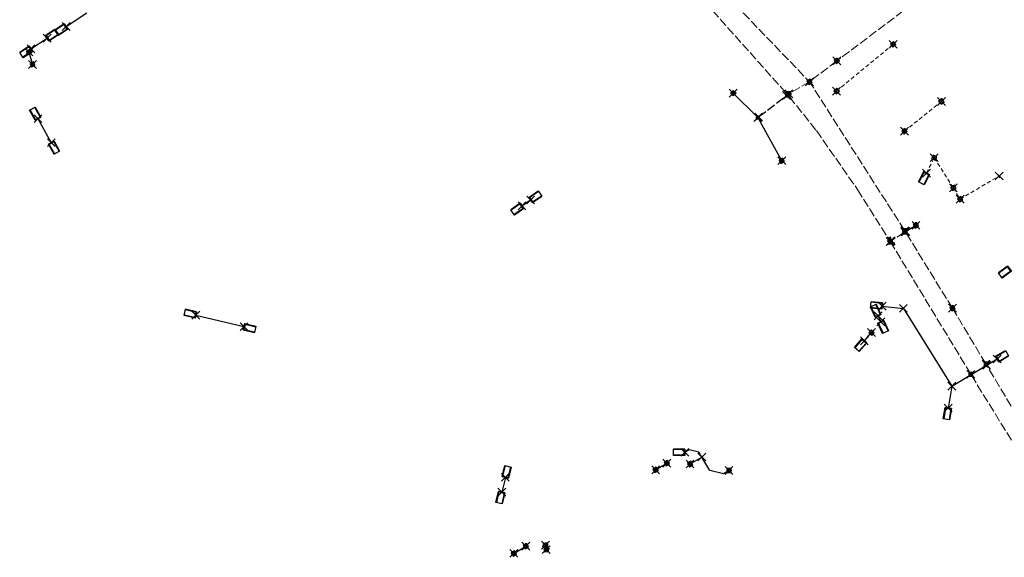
# Model space of a CAD drawing. Header units: metres. Extents: x 146210 to 148984, y 462839 to 465557.
# Tile 3 of 7: x 147303 to 148051, y 464437 to 464846. Entities that reach past the tile are written whole.
import ezdxf

# ---------------------------------------------------------------- set-up
doc = ezdxf.new("R2010")
doc.units = ezdxf.units.M
doc.header["$LTSCALE"] = 0.75
doc.header["$PDMODE"] = 3
doc.header["$PDSIZE"] = 3
doc.linetypes.add('RI-GWA_BETON-SO', pattern=[11.4, 9, -2.4])
doc.linetypes.add('RI-HWA_PVC-SO', pattern=[6.4, 4, -2.4])
doc.layers.get('0').update_dxf_attribs({"lineweight": 25})
for name, color, linetype in [('B-OI-RI-DUIKERKUNSTWERK_DUIKER_RIOOLLEIDING_BETON_1250X750-G', 171, 'Continuous'), ('B-OI-RI-DUIKERKUNSTWERK_DUIKER_RIOOLLEIDING_BETON_800-G', 171, 'Continuous'), ('B-OI-RI-DUIKERKUNSTWERK_DUIKER_RIOOLLEIDING_PVC_160-G', 171, 'Continuous'), ('B-OI-RI-DUIKERKUNSTWERK_DUIKER_RIOOLLEIDING_PVC_250-G', 171, 'Continuous'), ('B-OI-RI-DUIKERKUNSTWERK_DUIKER_RIOOLLEIDING_PVC_315-G', 171, 'Continuous'), ('B-OI-RI-GWA_OVERSTORTLEIDING_BETON_1000-G', 11, 'RI-GWA_BETON-SO'), ('B-OI-RI-GWA_OVERSTORTLEIDING_BETON_600-G', 11, 'RI-GWA_BETON-SO'), ('B-OI-RI-GWA_RIOOLPUT_INSPECTIEPUT-S', 11, 'Continuous'), ('B-OI-RI-GWA_RIOOLPUT_OVERSTORTPUT-S', 11, 'Continuous'), ('B-OI-RI-HWA_RIOOLPUT_OVERSTORTPUT-S', 151, 'Continuous'), ('B-OI-RI-KW_RIOOLPUT_OVERSTORTPUT-S', 171, 'Continuous'), ('B-OI-RI-KW_UITSTROOMBAK-S', 171, 'Continuous')]:
    doc.layers.add(name, color=color, linetype=linetype)
for name, color, linetype, lineweight in [('B-OI-RI-GWA_HULPSTUK-S', 11, 'Continuous', 18), ('B-OI-RI-GWA_RIOOLLEIDING_BETON_1000-G', 11, 'RI-GWA_BETON-SO', 18), ('B-OI-RI-GWA_RIOOLLEIDING_BETON_1250-G', 11, 'RI-GWA_BETON-SO', 18), ('B-OI-RI-GWA_RIOOLLEIDING_BETON_600-G', 11, 'RI-GWA_BETON-SO', 18), ('B-OI-RI-GWA_RIOOLPUT_KRUISPUT-S', 11, 'Continuous', 25), ('B-OI-RI-GWA_SCHILDMUUR-S', 11, 'Continuous', 18), ('B-OI-RI-HWA_HULPSTUK-S', 151, 'Continuous', 18), ('B-OI-RI-HWA_RIOOLLEIDING_PVC_160-G', 151, 'RI-HWA_PVC-SO', 18), ('B-OI-RI-HWA_RIOOLLEIDING_PVC_250-G', 151, 'RI-HWA_PVC-SO', 18), ('B-OI-RI-HWA_RIOOLLEIDING_PVC_400-G', 151, 'RI-HWA_PVC-SO', 18), ('B-OI-RI-HWA_RIOOLPUT_INSPECTIEPUT-S', 151, 'Continuous', 25), ('B-OI-RI-HWA_UITSTROOMBAK-S', 151, 'Continuous', 25)]:
    doc.layers.add(name, color=color, linetype=linetype, lineweight=lineweight)
for name, color, linetype, plot in [('bijzondere put', 7, 'Continuous', False), ('compartiment', 7, 'Continuous', False), ('eindkap', 7, 'Continuous', False), ('externe overstortput', 7, 'Continuous', False), ('inspectieput duiker', 7, 'Continuous', False), ('inspectieput gemengd', 7, 'Continuous', False), ('inspectieput rwa', 7, 'Continuous', False), ('interne overstortput', 7, 'Continuous', False), ('klep', 7, 'Continuous', False), ('kruisingsput', 7, 'Continuous', False), ('schildmuur', 7, 'Continuous', False), ('uitlaat', 7, 'Continuous', False), ('uitstroombak', 7, 'Continuous', False)]:
    doc.layers.add(name, color=color, linetype=linetype, plot=plot)

# ---------------------------------------------------------------- blocks, each defined once
blk = doc.blocks.new('B-SRI-PUT_GWA-SO')
blk.add_line((-1.41, -1.41), (1.41, 1.41))
blk.add_lwpolyline([(-2, -2), (2, -2), (2, 2), (-2, 2)], close=True)
blk.add_circle((0, 0), 2)
blk = doc.blocks.new('SRI-PUT_KRUISPUT-SO')
for p, q in [((-2, 0), (2, 0)), ((0, 2), (0, -2))]:
    blk.add_line(p, q)
at = {"flags": 128}
blk.add_lwpolyline([(-2, -2), (2, -2), (2, 2), (-2, 2)], close=True, dxfattribs=at)
blk.add_solid([(2, -2), (2, 2), (2, -2)])
blk = doc.blocks.new('SRI-HULP_KEERKLEP-SO')
at = {"ltscale": 0.1}
blk.add_hatch(color=256, dxfattribs=at).paths.add_polyline_path([(0, -1.37), (-0.11, -1.37), (-0.11, 1.37), (0, 1.37)])
for p, q in [((-2.41, 1.37), (-0.11, 0)), ((-0.11, 0), (-2.41, -1.37))]:
    blk.add_line(p, q)
for p, q in [((-2.41, -1.37), (-2.41, 1.37)), ((-0.11, -1.37), (-0.11, 1.37)), ((-0.11, 0), (0, 0)), ((0, -1.37), (0, 1.37))]:
    blk.add_line(p, q, dxfattribs=at)
at = {"ltscale": 0.1, "flags": 128}
blk.add_lwpolyline([(0, -1.37), (-0.11, -1.37), (-0.11, 1.37), (0, 1.37)], close=True, dxfattribs=at)
blk = doc.blocks.new('B-SRI-PUT_OVERSTORT-SO')
for p, q in [((0, 2), (-2, 0)), ((-2, 0), (2, 0)), ((0, -2), (0, 2)), ((2, 0), (0, 2))]:
    blk.add_line(p, q)
blk.add_lwpolyline([(-2, -2), (2, -2), (2, 2), (-2, 2)], close=True)
blk.add_circle((0, 0), 2)
blk = doc.blocks.new('SRI-SCHILDMUUR-SO')
for p, q in [((-4, 8.9), (2.3, 14.5)), ((-4, 8.4), (2.9, 14.5)), ((-4, 2.2), (0, 5.8)), ((-4, 1.6), (0, 5.2)), ((-4, -4.5), (0, -1)), ((-4, -5.1), (0, -1.5)), ((-4, -11.2), (0, -7.7)), ((-4, -11.8), (0, -8.2)), ((-0.1, -14.5), (4.3, -10.5)), ((0.5, -14.5), (4.9, -10.5))]:
    blk.add_line(p, q)
blk.add_lwpolyline([(4.9, 10.5), (0, 10.5), (0, -10.5), (4.9, -10.5), (4.9, -14.5), (-4, -14.5), (-4, 14.5), (4.9, 14.5)], close=True)
blk = doc.blocks.new('B-SRI-PUT_HWA-SO')
at = {"lineweight": -3, "flags": 128}
blk.add_lwpolyline([(-2, -2), (2, -2), (2, 2), (-2, 2)], close=True, dxfattribs=at)
at = {"lineweight": -3}
blk.add_circle((0, 0), 2, dxfattribs=at)
blk = doc.blocks.new('SRI-UITSTROOMBAK-SO')
at = {"color": 7}
for p, q in [((-3.25, 11.56), (3.25, 11.56)), ((-3.25, 0), (-3.25, 11.56)), ((-2.75, 0.5), (-2.75, 11.56)), ((2.75, 0.5), (2.75, 11.56)), ((3.25, 0), (3.25, 11.56)), ((-3.25, 0), (3.25, 0)), ((-2.75, 0.5), (2.75, 0.5))]:
    blk.add_line(p, q, dxfattribs=at)
at = {"flags": 128}
blk.add_lwpolyline([(-3.25, 11.56), (3.25, 11.56), (3.25, 0), (-3.25, 0)], close=True, dxfattribs=at)
blk = doc.blocks.new('SRI-HULP_EINDKAP-SO')
for p, q in [((0, -1.25), (0, 1.25)), ((0, 1.25), (0.7, 1.25)), ((0, -1.25), (0.7, -1.25))]:
    blk.add_line(p, q)

msp = doc.modelspace()

# ---------------------------------------------------------------- linework, layer by layer
at = {"layer": 'B-OI-RI-DUIKERKUNSTWERK_DUIKER_RIOOLLEIDING_BETON_1250X750-G'}
for p, q in [((147316.59, 464770.87), (147326.74, 464752.58)), ((147436.6, 464621.51), (147473.14, 464612.73)), ((147671.73, 464498.16), (147668.98, 464486.91))]:
    msp.add_line(p, q, dxfattribs=at)
at = {"layer": 'B-OI-RI-DUIKERKUNSTWERK_DUIKER_RIOOLLEIDING_BETON_800-G'}
for p, q in [((147309.74, 464821.51), (147312.44, 464812.11)), ((147844.89, 464790.24), (147863.08, 464772.24)), ((147881.74, 464738.9), (147864.01, 464771.06)), ((147958.1, 464628.32), (147974.14, 464626.63)), ((147974.14, 464626.63), (148010.93, 464567.54)), ((148010.93, 464567.54), (148045.43, 464588.17)), ((148037.46, 464583.41), (148045.43, 464588.17)), ((148010.93, 464567.54), (148037.46, 464583.41)), ((148010.93, 464567.54), (148008.25, 464550.86))]:
    msp.add_line(p, q, dxfattribs=at)
at = {"layer": 'B-OI-RI-DUIKERKUNSTWERK_DUIKER_RIOOLLEIDING_PVC_160-G'}
msp.add_line((147812.05, 464508.31), (147820.97, 464513.62), dxfattribs=at)
for points in [[(147820.97, 464513.62), (147818.62, 464517.31), (147811.4, 464519.12), (147808.12, 464517.15)], [(147841.68, 464503.42), (147837.45, 464500.88), (147826.99, 464503.36), (147820.97, 464513.62)]]:
    msp.add_lwpolyline(points, dxfattribs=at)
at = {"layer": 'B-OI-RI-DUIKERKUNSTWERK_DUIKER_RIOOLLEIDING_PVC_250-G'}
for p, q in [((147337.95, 464840.85), (147353.74, 464851.35)), ((147311.29, 464823.99), (147323.54, 464832.09)), ((147684.37, 464704.51), (147690.92, 464709.03)), ((147678.14, 464440.36), (147687.36, 464445.76)), ((147702.82, 464443.15), (147702.27, 464446.66))]:
    msp.add_line(p, q, dxfattribs=at)
at = {"layer": 'B-OI-RI-DUIKERKUNSTWERK_DUIKER_RIOOLLEIDING_PVC_315-G'}
for p, q in [((147954.91, 464620.99), (147957, 464616.41)), ((147944.48, 464601.91), (147949.95, 464608.2)), ((147785.91, 464503.82), (147794.45, 464509.02))]:
    msp.add_line(p, q, dxfattribs=at)
at = {"layer": 'B-OI-RI-GWA_OVERSTORTLEIDING_BETON_1000-G'}
msp.add_line((147864.16, 464772.12), (147885.23, 464788.23), dxfattribs=at)
at = {"layer": 'B-OI-RI-GWA_OVERSTORTLEIDING_BETON_600-G'}
msp.add_line((147976.29, 464685.31), (147983.7, 464689.75), dxfattribs=at)
at = {"layer": 'B-OI-RI-GWA_RIOOLLEIDING_BETON_1000-G'}
for p, q in [((147812.11, 464872.11), (147884.89, 464790.52)), ((147987.72, 464863.01), (147923.63, 464814.74)), ((147923.63, 464814.74), (147902.83, 464798.92)), ((147902.83, 464798.92), (147887.36, 464789.86)), ((147964.16, 464677.46), (148025.06, 464577.12)), ((148025.83, 464575.82), (148085.8, 464478.4))]:
    msp.add_line(p, q, dxfattribs=at)
msp.add_lwpolyline([(147887.52, 464787.52), (147908.07, 464761.76), (147939.32, 464716.96), (147964.16, 464677.46)], dxfattribs=at)
at = {"layer": 'B-OI-RI-GWA_RIOOLLEIDING_BETON_1250-G'}
for p, q in [((147810.93, 464894.37), (147902.83, 464798.92)), ((147975, 464685.88), (147902.83, 464798.92)), ((148011.39, 464626.74), (147975.39, 464685.27)), ((148036.74, 464584.55), (148011.39, 464626.74)), ((148100.04, 464479), (148037.65, 464583.06))]:
    msp.add_line(p, q, dxfattribs=at)
at = {"layer": 'B-OI-RI-GWA_RIOOLLEIDING_BETON_600-G'}
msp.add_line((147974.99, 464684.51), (147964.98, 464678.05), dxfattribs=at)
at = {"layer": 'B-OI-RI-HWA_RIOOLLEIDING_PVC_160-G'}
for p, q in [((147991.7, 464729.41), (147997.62, 464741.19)), ((147997.62, 464741.19), (148012.1, 464718.19)), ((148017.22, 464709.6), (148046.9, 464727.28)), ((148012.1, 464718.19), (148017.22, 464709.6))]:
    msp.add_line(p, q, dxfattribs=at)
at = {"layer": 'B-OI-RI-HWA_RIOOLLEIDING_PVC_250-G'}
msp.add_line((147966.38, 464827.36), (147923.37, 464791.83), dxfattribs=at)
at = {"layer": 'B-OI-RI-HWA_RIOOLLEIDING_PVC_400-G'}
msp.add_line((147974.99, 464761.28), (148003.05, 464783.96), dxfattribs=at)
at = {"layer": 'bijzondere put'}
msp.add_point((147863.55, 464771.66), dxfattribs=at)
at = {"layer": 'compartiment'}
for p in [(147885.42, 464788.38), (147975.96, 464685.11)]:
    msp.add_point(p, dxfattribs=at)
at = {"layer": 'eindkap'}
msp.add_point((148046.9, 464727.28), dxfattribs=at)
at = {"layer": 'externe overstortput'}
for p in [(147886.23, 464789.04), (147975.29, 464684.68)]:
    msp.add_point(p, dxfattribs=at)
at = {"layer": 'inspectieput duiker'}
for p in [(147974.14, 464626.63), (148037.46, 464583.41), (148010.93, 464567.54), (147820.97, 464513.62)]:
    msp.add_point(p, dxfattribs=at)
at = {"layer": 'inspectieput gemengd'}
for p in [(147923.63, 464814.74), (147902.83, 464798.92), (147964.16, 464677.46), (148011.39, 464626.74)]:
    msp.add_point(p, dxfattribs=at)
at = {"layer": 'inspectieput rwa'}
for p in [(147966.38, 464827.36), (147923.37, 464791.83), (148003.05, 464783.96), (147997.62, 464741.19), (148012.1, 464718.19), (148017.22, 464709.6)]:
    msp.add_point(p, dxfattribs=at)
at = {"layer": 'interne overstortput'}
for p in [(147887.13, 464789.74), (147975.22, 464685.59)]:
    msp.add_point(p, dxfattribs=at)
at = {"layer": 'klep'}
msp.add_point((147864.16, 464772.12), dxfattribs=at)
at = {"layer": 'kruisingsput'}
for p in [(148036.9, 464584.23), (148025.45, 464576.47)]:
    msp.add_point(p, dxfattribs=at)
at = {"layer": 'schildmuur'}
msp.add_point((147964.98, 464678.05), dxfattribs=at)
at = {"layer": 'uitlaat'}
for p in [(147309.74, 464821.51), (147312.44, 464812.11), (147844.89, 464790.24), (147974.99, 464761.28), (147881.74, 464738.9), (147983.7, 464689.75), (147949.95, 464608.2), (147794.45, 464509.02), (147812.05, 464508.31), (147785.91, 464503.82), (147841.68, 464503.42), (147678.14, 464440.36), (147687.36, 464445.76), (147702.27, 464446.66), (147702.82, 464443.15)]:
    msp.add_point(p, dxfattribs=at)
at = {"layer": 'uitstroombak'}
for p in [(147337.95, 464840.85), (147323.54, 464832.09), (147311.29, 464823.99), (147316.59, 464770.87), (147326.74, 464752.58), (147991.7, 464729.41), (147684.37, 464704.51), (147690.92, 464709.03), (147958.1, 464628.32), (147436.6, 464621.51), (147954.91, 464620.99), (147473.14, 464612.73), (147957, 464616.41), (147944.48, 464601.91), (148045.43, 464588.17), (148008.25, 464550.86), (147808.12, 464517.15), (147671.73, 464498.16), (147668.98, 464486.91)]:
    msp.add_point(p, dxfattribs=at)

# ---------------------------------------------------------------- block references
at = {"layer": 'B-OI-RI-GWA_HULPSTUK-S', "xscale": 0.75, "yscale": 0.75, "zscale": 0.75, "rotation": 37.40394338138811}
msp.add_blockref('SRI-HULP_KEERKLEP-SO', (147864.16, 464772.12), dxfattribs=at)
at = {"layer": 'B-OI-RI-GWA_RIOOLPUT_INSPECTIEPUT-S', "xscale": 0.75, "yscale": 0.75, "zscale": 0.75}
for p, rotation in [((147923.63, 464814.74), 217.2566165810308), ((147902.83, 464798.92), 210.3629617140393), ((147964.16, 464677.46), 301.2537473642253), ((148011.39, 464626.74), 121.5978872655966)]:
    msp.add_blockref('B-SRI-PUT_GWA-SO', p, dxfattribs=dict(at, rotation=rotation))
for p in [(147887.13, 464789.74), (147975.22, 464685.59)]:
    msp.add_blockref('B-SRI-PUT_GWA-SO', p, dxfattribs=at)
at = {"layer": 'B-OI-RI-GWA_RIOOLPUT_KRUISPUT-S', "xscale": 0.75, "yscale": 0.75, "zscale": 0.75}
for p in [(148036.9, 464584.23), (148025.45, 464576.47)]:
    msp.add_blockref('SRI-PUT_KRUISPUT-SO', p, dxfattribs=at)
at = {"layer": 'B-OI-RI-GWA_RIOOLPUT_OVERSTORTPUT-S', "xscale": 0.75, "yscale": 0.75, "zscale": 0.75}
for p in [(147886.23, 464789.04), (147975.29, 464684.68)]:
    msp.add_blockref('B-SRI-PUT_OVERSTORT-SO', p, dxfattribs=at)
at = {"layer": 'B-OI-RI-GWA_RIOOLPUT_OVERSTORTPUT-S', "xscale": 0.75, "yscale": 0.75, "zscale": 0.75, "rotation": 210.9261974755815}
msp.add_blockref('B-SRI-PUT_OVERSTORT-SO', (147983.7, 464689.75), dxfattribs=at)
at = {"layer": 'B-OI-RI-GWA_SCHILDMUUR-S', "xscale": 0.2, "yscale": 0.2, "zscale": 0.2, "rotation": 32.82971502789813}
msp.add_blockref('SRI-SCHILDMUUR-SO', (147964.98, 464678.05), dxfattribs=at)
at = {"layer": 'B-OI-RI-HWA_HULPSTUK-S', "rotation": 210.7817213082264}
msp.add_blockref('SRI-HULP_EINDKAP-SO', (148046.9, 464727.28), dxfattribs=at)
at = {"layer": 'B-OI-RI-HWA_RIOOLPUT_INSPECTIEPUT-S', "xscale": 0.75, "yscale": 0.75, "zscale": 0.75}
for p, rotation in [((147966.38, 464827.36), 219.5616303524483), ((147923.37, 464791.83), 39.56163035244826), ((148003.05, 464783.96), 218.9423224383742), ((147997.62, 464741.19), 243.3124390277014), ((148012.1, 464718.19), 300.7967139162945), ((148017.22, 464709.6), 120.7967139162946)]:
    msp.add_blockref('B-SRI-PUT_HWA-SO', p, dxfattribs=dict(at, rotation=rotation))
at = {"layer": 'B-OI-RI-HWA_RIOOLPUT_OVERSTORTPUT-S', "xscale": 0.75, "yscale": 0.75, "zscale": 0.75, "rotation": 38.94232243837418}
msp.add_blockref('B-SRI-PUT_OVERSTORT-SO', (147974.99, 464761.28), dxfattribs=at)
at = {"layer": 'B-OI-RI-HWA_UITSTROOMBAK-S', "xscale": 0.75, "yscale": 0.75, "zscale": 0.75}
for p, rotation in [((147991.7, 464729.41), 153.3124390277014), ((148054.76, 464656.89), 127.148074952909)]:
    msp.add_blockref('SRI-UITSTROOMBAK-SO', p, dxfattribs=dict(at, rotation=rotation))
at = {"layer": 'B-OI-RI-KW_RIOOLPUT_OVERSTORTPUT-S', "xscale": 0.75, "yscale": 0.75, "zscale": 0.75}
for p, rotation in [((147309.74, 464821.51), 286.0258674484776), ((147312.44, 464812.11), 106.0258674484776), ((147844.89, 464790.24), 315.2865319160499), ((147881.74, 464738.9), 118.8753228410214), ((147949.95, 464608.2), 228.9717556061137), ((147794.45, 464509.02), 211.3372057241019), ((147812.05, 464508.31), 30.75368871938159), ((147785.91, 464503.82), 31.33720572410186), ((147687.36, 464445.76), 210.3567934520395), ((147702.27, 464446.66), 278.9055552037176), ((147702.82, 464443.15), 98.9055552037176), ((147678.14, 464440.36), 30.35679345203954)]:
    msp.add_blockref('B-SRI-PUT_OVERSTORT-SO', p, dxfattribs=dict(at, rotation=rotation))
msp.add_blockref('B-SRI-PUT_OVERSTORT-SO', (147841.68, 464503.42), dxfattribs=at)
at = {"layer": 'B-OI-RI-KW_UITSTROOMBAK-S', "xscale": 0.75, "yscale": 0.75, "zscale": 0.75}
for p, rotation in [((147337.95, 464840.85), 123.6171636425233), ((147323.54, 464832.09), 303.497433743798), ((147311.29, 464823.99), 123.497433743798), ((147316.59, 464770.87), 29.03146009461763), ((147326.74, 464752.58), 209.0314600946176), ((147690.92, 464709.03), 304.6057942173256), ((147684.37, 464704.51), 124.6057942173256), ((147954.91, 464620.99), 24.52309514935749), ((147958.1, 464628.32), 83.98932066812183), ((147436.6, 464621.51), 76.48884836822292), ((147473.14, 464612.73), 256.488848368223), ((147957, 464616.41), 204.5230951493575), ((147944.48, 464601.91), 138.9717556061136), ((148045.43, 464588.17), 300.8240729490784), ((148008.25, 464550.86), 170.8822612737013), ((147808.12, 464517.15), 90), ((147671.73, 464498.16), 346.2504909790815), ((147668.98, 464486.91), 166.2504909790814)]:
    msp.add_blockref('SRI-UITSTROOMBAK-SO', p, dxfattribs=dict(at, rotation=rotation))

doc.saveas('drawing.dxf')
